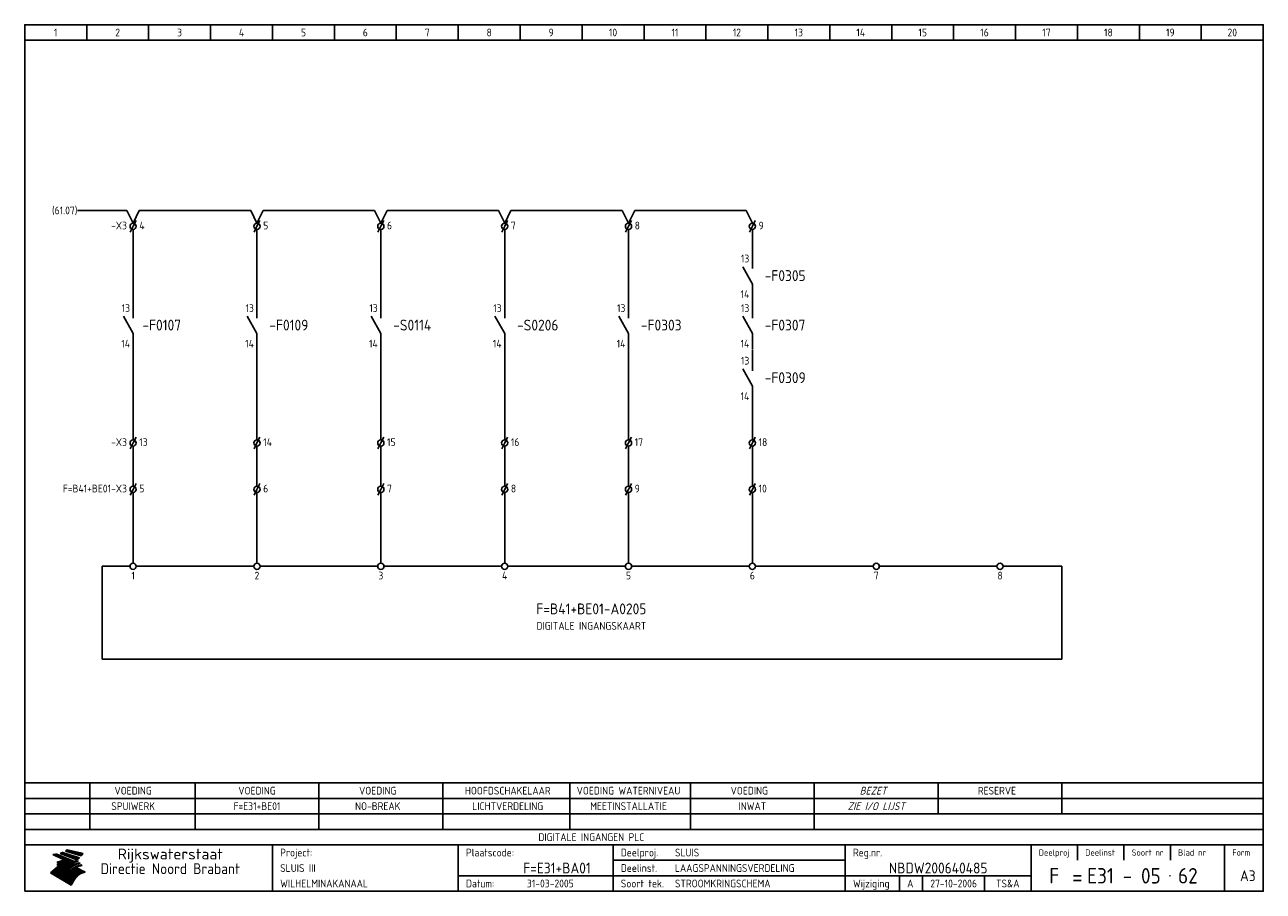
# Model space of a CAD drawing. Extents: x 10 to 410, y 10 to 290.
import ezdxf
from ezdxf.enums import TextEntityAlignment as Align

# ---------------------------------------------------------------- set-up
doc = ezdxf.new("R2010")
doc.units = 0
doc.header["$LTSCALE"] = 15
doc.header["$MEASUREMENT"] = 0
for name, color, linetype in [('0-25', 7, 'CONTINUOUS'), ('0-35', 2, 'CONTINUOUS'), ('0-50', 3, 'CONTINUOUS'), ('B-25', 7, 'CONTINUOUS'), ('B-35', 2, 'CONTINUOUS'), ('S-25', 7, 'CONTINUOUS')]:
    doc.layers.add(name, color=color, linetype=linetype)
doc.styles.add('ISO', font='iso.shx')
doc.styles.get("Standard").update_dxf_attribs({"font": 'iso.shx'})

# ---------------------------------------------------------------- blocks, each defined once
blk = doc.blocks.new('070201M')
at = {"layer": '0-25'}
for p, q in [((0, 0), (0, -5)), ((0, -10), (-3.125, -4.375)), ((0, -10), (0, -15))]:
    blk.add_line(p, q, dxfattribs=at)
at = {"layer": 'B-25', "style": 'ISO'}
blk.add_attdef('K1', text='', height=2.5, dxfattribs=at).set_placement((-1, -3), align=Align.RIGHT)
blk.add_attdef('K2', text='', height=2.5, dxfattribs=at).set_placement((-1, -12), align=Align.TOP_RIGHT)
blk.add_attdef('OPMERKING', (3, -13), '', height=2.5, dxfattribs=at)
at = {"layer": 'B-35', "style": 'ISO'}
blk.add_attdef('KR', (3, -9), '', height=3.5, dxfattribs=at)
blk = doc.blocks.new('0302A1A')
at = {"layer": '0-25'}
for p in [(-0.9375, -1.875), (0.9375, 1.875)]:
    blk.add_line(p, (0, 0), dxfattribs=at)
blk.add_circle((0, 0), 1, dxfattribs=at)
at = {"layer": 'B-25', "style": 'ISO'}
blk.add_attdef('KK', text='', height=2.5, dxfattribs=at).set_placement((-2, -1), align=Align.RIGHT)
blk.add_attdef('K1', (2, -1), '', height=2.5, dxfattribs=at)
blk = doc.blocks.new('KADERA3')
at = {"layer": '0-25'}
for p, q in [((30, 285), (30, 290)), ((50, 285), (50, 290)), ((70, 285), (70, 290)), ((90, 285), (90, 290)), ((110, 285), (110, 290)), ((130, 285), (130, 290)), ((150, 285), (150, 290)), ((170, 285), (170, 290)), ((190, 285), (190, 290)), ((210, 285), (210, 290)), ((230, 285), (230, 290)), ((250, 285), (250, 290)), ((270, 285), (270, 290)), ((290, 285), (290, 290)), ((310, 285), (310, 290)), ((330, 285), (330, 290)), ((350, 285), (350, 290)), ((370, 285), (370, 290)), ((390, 285), (390, 290)), ((10, 285), (410, 285)), ((410, 35), (10, 35)), ((410, 30), (10, 30)), ((350, 25), (350, 20)), ((365, 25), (365, 20)), ((380, 25), (380, 20)), ((200, 20), (275, 20)), ((150, 15), (335, 15)), ((292.5, 15), (292.5, 10)), ((300, 15), (300, 10)), ((320, 15), (320, 10))]:
    blk.add_line(p, q, dxfattribs=at)
at = {"layer": '0-25', "color": 7}
for p, q in [((19.1, 21.89), (25.12, 19)), ((19.1, 21.89), (25.12, 19)), ((19.17, 21.86), (20.7, 21.86)), ((19.29, 21.8), (20.83, 21.8)), ((19.4, 21.75), (20.96, 21.75)), ((19.52, 21.69), (21.09, 21.69)), ((19.64, 21.63), (21.22, 21.63)), ((19.74, 21.92), (20.56, 21.92)), ((19.75, 21.58), (21.36, 21.58)), ((19.87, 21.52), (21.49, 21.52)), ((19.99, 21.47), (21.62, 21.47)), ((20.11, 21.41), (21.75, 21.41)), ((20.22, 21.35), (21.88, 21.35)), ((20.25, 21.97), (20.43, 21.97)), ((20.34, 21.3), (22.02, 21.3)), ((20.38, 21.99), (26.02, 19.59)), ((20.38, 21.99), (26.02, 19.59)), ((20.46, 21.24), (22.15, 21.24)), ((20.57, 21.18), (22.28, 21.18)), ((20.69, 21.13), (22.41, 21.13)), ((20.81, 21.07), (22.55, 21.07)), ((20.92, 21.02), (22.68, 21.02)), ((21.04, 20.96), (22.81, 20.96)), ((21.16, 20.9), (22.94, 20.9)), ((21.27, 20.85), (23.07, 20.85)), ((21.39, 20.79), (23.21, 20.79)), ((21.47, 22.25), (26.83, 20.19)), ((21.47, 22.25), (26.83, 20.19)), ((21.49, 22.25), (23.07, 22.25)), ((21.51, 20.73), (23.34, 20.73)), ((21.6, 22.2), (23.25, 22.2)), ((21.63, 20.68), (23.47, 20.68)), ((21.65, 22.31), (22.89, 22.31)), ((21.74, 20.62), (23.6, 20.62)), ((21.75, 22.14), (23.42, 22.14)), ((21.8, 22.37), (22.71, 22.37)), ((21.86, 20.57), (23.73, 20.57)), ((21.9, 22.08), (23.6, 22.08)), ((21.94, 22.42), (22.53, 22.42)), ((21.98, 20.51), (23.87, 20.51)), ((22.04, 22.03), (23.78, 22.03)), ((22.06, 22.48), (22.36, 22.48)), ((22.09, 20.45), (24, 20.45)), ((22.18, 22.53), (27.65, 20.8)), ((22.18, 22.53), (27.65, 20.8)), ((22.19, 21.97), (23.96, 21.97)), ((22.21, 20.4), (24.13, 20.4)), ((22.33, 20.34), (24.26, 20.34)), ((22.34, 21.92), (24.13, 21.92)), ((22.37, 20), (23.08, 20)), ((22.44, 20.28), (24.4, 20.28)), ((22.48, 21.86), (24.31, 21.86)), ((22.49, 20.06), (23.04, 20.06)), ((22.56, 20.23), (24.53, 20.23)), ((22.61, 20.12), (22.93, 20.12)), ((22.63, 21.8), (24.49, 21.8)), ((22.68, 20.17), (24.66, 20.17)), ((22.71, 20.17), (22.82, 20.17)), ((23.11, 20.02), (22.77, 20.2)), ((23.11, 20.02), (22.77, 20.2)), ((22.78, 21.75), (24.67, 21.75)), ((22.79, 20.12), (24.79, 20.12)), ((22.91, 20.06), (24.92, 20.06)), ((22.92, 21.69), (24.85, 21.69)), ((23.03, 20), (25.06, 20)), ((23.07, 21.63), (25.02, 21.63)), ((23.14, 22.99), (28.22, 21.46)), ((23.14, 22.99), (28.22, 21.46)), ((23.15, 22.98), (25.33, 22.98)), ((23.22, 21.58), (25.2, 21.58)), ((23.23, 23.04), (25.09, 23.04)), ((23.32, 23.1), (24.84, 23.1)), ((23.34, 22.93), (25.57, 22.93)), ((23.36, 21.52), (25.38, 21.52)), ((23.4, 23.15), (24.6, 23.15)), ((23.49, 23.21), (24.36, 23.21)), ((23.51, 21.47), (25.56, 21.47)), ((23.52, 22.87), (25.81, 22.87)), ((23.57, 23.27), (24.12, 23.27)), ((23.64, 23.32), (23.87, 23.32)), ((23.66, 21.41), (25.74, 21.41)), ((23.7, 23.36), (28.82, 22.17)), ((23.7, 23.36), (28.82, 22.17)), ((23.71, 22.82), (26.06, 22.82)), ((23.8, 21.35), (25.91, 21.35)), ((23.9, 22.76), (26.3, 22.76)), ((23.95, 21.3), (26.09, 21.3)), ((24.09, 22.7), (26.54, 22.7)), ((24.09, 21.24), (26.27, 21.24)), ((24.24, 21.18), (26.45, 21.18)), ((24.27, 22.65), (26.78, 22.65)), ((24.39, 21.13), (26.62, 21.13)), ((24.46, 22.59), (27.03, 22.59)), ((24.53, 21.07), (26.8, 21.07)), ((24.65, 22.53), (27.27, 22.53)), ((24.68, 21.02), (26.98, 21.02)), ((24.83, 20.96), (27.16, 20.96)), ((24.84, 22.48), (27.51, 22.48)), ((24.97, 20.9), (27.34, 20.9)), ((25.02, 22.42), (27.75, 22.42)), ((25.12, 20.85), (27.51, 20.85)), ((25.21, 22.37), (28, 22.37)), ((25.27, 20.79), (27.63, 20.79)), ((25.4, 22.31), (28.24, 22.31)), ((25.41, 20.73), (27.57, 20.73)), ((25.56, 20.68), (27.51, 20.68)), ((25.58, 22.25), (28.48, 22.25)), ((25.71, 20.62), (27.44, 20.62)), ((25.77, 22.2), (28.72, 22.2)), ((25.85, 20.57), (27.37, 20.57)), ((25.96, 22.14), (28.79, 22.14)), ((26, 20.51), (27.29, 20.51)), ((26.15, 22.08), (28.75, 22.08)), ((26.15, 20.45), (27.22, 20.45)), ((26.29, 20.4), (27.14, 20.4)), ((26.33, 22.03), (28.71, 22.03)), ((26.44, 20.34), (27.06, 20.34)), ((26.52, 21.97), (28.66, 21.97)), ((26.59, 20.28), (26.97, 20.28)), ((26.71, 21.92), (28.62, 21.92)), ((26.73, 20.23), (26.89, 20.23)), ((26.9, 21.86), (28.57, 21.86)), ((27.08, 21.8), (28.52, 21.8)), ((27.27, 21.75), (28.48, 21.75)), ((27.46, 21.69), (28.43, 21.69)), ((27.65, 21.63), (28.38, 21.63)), ((27.83, 21.58), (28.33, 21.58)), ((28.02, 21.52), (28.28, 21.52)), ((28.21, 21.47), (28.22, 21.47)), ((20.58, 17.88), (18.3, 16)), ((20.58, 17.88), (18.3, 16)), ((24.94, 11.97), (18.3, 16)), ((24.94, 11.97), (18.3, 16)), ((18.31, 16.01), (20.96, 16.01)), ((18.38, 16.07), (21.46, 16.07)), ((18.45, 16.12), (21.88, 16.12)), ((18.52, 16.18), (22.15, 16.18)), ((18.59, 16.23), (22.38, 16.23)), ((18.65, 16.29), (22.58, 16.29)), ((18.72, 16.35), (22.75, 16.35)), ((18.79, 16.4), (22.91, 16.4)), ((18.86, 16.46), (20.6, 16.46)), ((18.93, 16.52), (20.6, 16.52)), ((18.99, 16.57), (20.6, 16.57)), ((19.06, 16.63), (20.6, 16.63)), ((19.13, 16.68), (20.6, 16.68)), ((19.2, 16.74), (20.6, 16.74)), ((19.27, 16.8), (20.6, 16.8)), ((19.33, 16.85), (21.07, 16.85)), ((19.4, 16.91), (21.55, 16.91)), ((19.47, 16.97), (21.88, 16.97)), ((19.54, 17.02), (22.13, 17.02)), ((19.61, 17.08), (22.34, 17.08)), ((19.67, 17.13), (20.6, 17.13)), ((19.74, 17.19), (20.6, 17.19)), ((19.81, 17.25), (20.6, 17.25)), ((19.88, 17.3), (20.6, 17.3)), ((19.95, 17.36), (20.6, 17.36)), ((20.01, 17.42), (20.6, 17.42)), ((20.08, 17.47), (20.93, 17.47)), ((20.15, 17.53), (21.26, 17.53)), ((20.22, 17.58), (21.51, 17.58)), ((20.29, 17.64), (21.72, 17.64)), ((20.35, 17.7), (21.9, 17.7)), ((20.42, 17.75), (22.07, 17.75)), ((20.49, 17.81), (22.22, 17.81)), ((20.56, 17.87), (22.36, 17.87)), ((20.6, 19.11), (20.58, 19.51)), ((20.6, 19.11), (20.58, 19.51)), ((20.58, 19.5), (22.09, 19.5)), ((20.58, 19.44), (21.95, 19.44)), ((20.59, 19.38), (21.79, 19.38)), ((20.59, 19.33), (21.62, 19.33)), ((20.59, 19.27), (21.42, 19.27)), ((20.6, 19.22), (21.2, 19.22)), ((20.6, 19.16), (20.93, 19.16)), ((20.6, 19.11), (20.69, 19.12)), ((20.6, 19.11), (20.69, 19.12)), ((20.6, 18.79), (20.77, 18.81)), ((20.6, 18.79), (20.77, 18.81)), ((20.6, 18.29), (20.6, 18.79)), ((20.6, 18.29), (20.6, 18.79)), ((20.6, 18.77), (22.46, 18.77)), ((20.6, 18.71), (22.33, 18.71)), ((20.6, 18.65), (22.19, 18.65)), ((20.6, 18.6), (22.04, 18.6)), ((20.6, 18.54), (21.87, 18.54)), ((20.6, 18.48), (21.68, 18.48)), ((20.6, 18.43), (21.46, 18.43)), ((20.6, 18.37), (21.21, 18.37)), ((20.6, 18.32), (20.87, 18.32)), ((20.6, 18.29), (20.88, 18.32)), ((20.6, 18.29), (20.88, 18.32)), ((20.6, 17.88), (20.86, 17.91)), ((20.6, 17.88), (20.86, 17.91)), ((20.6, 17.43), (20.97, 17.48)), ((20.6, 17.43), (20.97, 17.48)), ((20.6, 17.43), (20.6, 17.09)), ((20.6, 17.43), (20.6, 17.09)), ((20.6, 17.09), (21.26, 17.16)), ((20.6, 17.09), (21.26, 17.16)), ((20.6, 16.8), (21.37, 16.89)), ((20.6, 16.8), (21.37, 16.89)), ((20.6, 16.8), (20.6, 16.45)), ((20.6, 16.8), (20.6, 16.45)), ((20.6, 16.45), (21.56, 16.56)), ((20.6, 16.45), (21.56, 16.56)), ((20.6, 15.97), (21.67, 16.09)), ((20.6, 15.97), (21.67, 16.09)), ((20.7, 16.46), (23.06, 16.46)), ((20.9, 19.55), (22.23, 19.55)), ((20.9, 18.82), (22.59, 18.82)), ((20.98, 17.92), (22.5, 17.92)), ((21.02, 17.13), (22.53, 17.13)), ((21.19, 19.61), (22.35, 19.61)), ((21.2, 16.52), (23.2, 16.52)), ((21.32, 18.88), (22.71, 18.88)), ((21.32, 17.98), (22.62, 17.98)), ((21.42, 19.67), (22.47, 19.67)), ((21.47, 17.19), (22.7, 17.19)), ((21.59, 18.03), (22.74, 18.03)), ((21.61, 18.93), (22.82, 18.93)), ((21.62, 19.72), (22.59, 19.72)), ((21.72, 16.57), (23.32, 16.57)), ((21.77, 17.25), (22.85, 17.25)), ((21.8, 19.78), (22.69, 19.78)), ((21.8, 18.09), (22.85, 18.09)), ((21.84, 18.99), (22.92, 18.99)), ((21.96, 19.83), (22.79, 19.83)), ((21.99, 18.15), (22.95, 18.15)), ((22.01, 17.3), (22.99, 17.3)), ((22.03, 19.05), (23.03, 19.05)), ((22.1, 16.63), (23.44, 16.63)), ((22.11, 19.89), (22.89, 19.89)), ((22.16, 18.2), (23.05, 18.2)), ((22.21, 19.1), (23.12, 19.1)), ((22.21, 17.36), (23.12, 17.36)), ((22.24, 19.95), (22.99, 19.95)), ((22.31, 18.26), (23.15, 18.26)), ((22.36, 19.16), (23.22, 19.16)), ((22.38, 16.68), (23.56, 16.68)), ((22.39, 17.42), (23.24, 17.42)), ((22.45, 18.32), (23.24, 18.32)), ((22.51, 19.22), (23.3, 19.22)), ((22.56, 17.47), (23.36, 17.47)), ((22.59, 18.37), (23.33, 18.37)), ((22.6, 16.74), (23.66, 16.74)), ((22.64, 19.27), (23.39, 19.27)), ((22.71, 18.43), (23.42, 18.43)), ((22.71, 17.53), (23.47, 17.53)), ((22.77, 19.33), (23.47, 19.33)), ((22.79, 16.8), (23.77, 16.8)), ((22.83, 18.48), (23.5, 18.48)), ((22.84, 17.58), (23.57, 17.58)), ((22.89, 19.38), (23.55, 19.38)), ((22.94, 18.54), (23.58, 18.54)), ((22.96, 16.85), (23.86, 16.85)), ((22.97, 17.64), (23.67, 17.64)), ((23, 19.44), (23.63, 19.44)), ((23.04, 18.6), (23.66, 18.6)), ((23.1, 19.5), (23.72, 19.5)), ((23.1, 17.7), (23.77, 17.7)), ((23.12, 16.91), (23.96, 16.91)), ((23.14, 18.65), (23.74, 18.65)), ((23.15, 19.95), (25.19, 19.95)), ((23.21, 19.55), (23.8, 19.55)), ((23.21, 17.75), (23.86, 17.75)), ((23.21, 16.01), (28.9, 16.01)), ((23.24, 18.71), (23.82, 18.71)), ((23.26, 19.89), (25.32, 19.89)), ((23.26, 16.97), (24.05, 16.97)), ((23.3, 19.61), (23.88, 19.61)), ((23.32, 17.81), (23.95, 17.81)), ((23.33, 18.77), (23.91, 18.77)), ((23.37, 16.07), (29.08, 16.07)), ((23.38, 19.83), (25.45, 19.83)), ((23.39, 19.67), (23.81, 19.67)), ((23.39, 17.02), (24.14, 17.02)), ((23.42, 18.82), (23.99, 18.82)), ((23.42, 17.87), (24.03, 17.87)), ((23.45, 19.7), (23.58, 19.79)), ((23.45, 19.7), (23.58, 19.79)), ((23.48, 19.72), (23.7, 19.72)), ((23.5, 19.78), (25.58, 19.78)), ((23.51, 18.88), (24.07, 18.88)), ((23.51, 16.12), (29.27, 16.12)), ((23.52, 17.92), (24.11, 17.92)), ((23.52, 17.08), (24.22, 17.08)), ((23.54, 18.9), (24.3, 19.42)), ((23.54, 18.9), (24.3, 19.42)), ((23.56, 19.78), (23.59, 19.78)), ((23.56, 19.39), (23.9, 19.62)), ((23.56, 19.39), (23.9, 19.62)), ((23.58, 19.79), (23.9, 19.62)), ((23.58, 19.79), (23.9, 19.62)), ((23.59, 18.93), (24.15, 18.93)), ((23.61, 19.72), (25.72, 19.72)), ((23.62, 17.98), (24.2, 17.98)), ((23.63, 17.13), (24.3, 17.13)), ((23.65, 18.59), (24.62, 19.25)), ((23.65, 18.59), (24.62, 19.25)), ((29.41, 16.17), (23.65, 16.17)), ((23.67, 18.99), (24.23, 18.99)), ((23.71, 18.03), (24.28, 18.03)), ((23.73, 19.67), (25.85, 19.67)), ((23.75, 19.05), (24.32, 19.05)), ((23.75, 17.19), (24.38, 17.19)), ((23.77, 16.23), (29.47, 16.23)), ((23.79, 18.09), (24.36, 18.09)), ((23.83, 19.1), (24.4, 19.1)), ((23.85, 19.61), (25.98, 19.61)), ((23.85, 17.25), (24.46, 17.25)), ((23.88, 18.15), (24.44, 18.15)), ((23.89, 16.29), (29.36, 16.29)), ((23.92, 19.16), (24.48, 19.16)), ((23.94, 18.19), (25.23, 19.07)), ((23.94, 18.19), (25.23, 19.07)), ((23.95, 17.3), (24.55, 17.3)), ((23.96, 19.55), (25.96, 19.55)), ((23.96, 18.2), (24.53, 18.2)), ((24, 19.22), (24.56, 19.22)), ((24, 16.35), (29.24, 16.35)), ((24.04, 18.26), (24.61, 18.26)), ((24.05, 17.36), (24.63, 17.36)), ((24.06, 17.88), (25.34, 18.76)), ((24.06, 17.88), (25.34, 18.76)), ((24.08, 19.5), (25.88, 19.5)), ((24.08, 19.27), (24.58, 19.27)), ((24.11, 16.4), (29.13, 16.4)), ((24.13, 18.32), (24.69, 18.32)), ((24.14, 17.42), (24.71, 17.42)), ((24.16, 19.33), (24.47, 19.33)), ((24.2, 19.44), (25.79, 19.44)), ((24.21, 18.37), (24.77, 18.37)), ((24.21, 16.46), (29.02, 16.46)), ((24.23, 17.47), (24.79, 17.47)), ((24.24, 17.48), (25.52, 18.36)), ((24.24, 17.48), (25.52, 18.36)), ((24.25, 19.38), (24.36, 19.38)), ((24.29, 18.43), (24.85, 18.43)), ((24.3, 19.42), (24.62, 19.25)), ((24.3, 19.42), (24.62, 19.25)), ((24.31, 19.38), (25.71, 19.38)), ((24.31, 17.53), (24.87, 17.53)), ((24.31, 16.52), (28.91, 16.52)), ((24.35, 17.17), (25.64, 18.05)), ((24.35, 17.17), (25.64, 18.05)), ((24.37, 18.48), (24.94, 18.48)), ((24.39, 17.58), (24.96, 17.58)), ((24.4, 16.57), (28.79, 16.57)), ((24.43, 19.33), (25.62, 19.33)), ((24.45, 18.54), (25.02, 18.54)), ((24.47, 17.64), (25.04, 17.64)), ((24.49, 16.63), (28.68, 16.63)), ((24.54, 18.6), (25.1, 18.6)), ((24.55, 19.27), (25.54, 19.27)), ((24.56, 17.7), (25.12, 17.7)), ((24.57, 16.68), (28.57, 16.68)), ((24.62, 18.65), (25.18, 18.65)), ((24.63, 16.72), (25.91, 17.6)), ((24.63, 16.72), (25.91, 17.6)), ((24.64, 17.75), (25.2, 17.75)), ((24.66, 16.74), (28.45, 16.74)), ((24.67, 19.22), (25.45, 19.22)), ((24.7, 18.71), (25.27, 18.71)), ((24.72, 17.81), (25.29, 17.81)), ((24.74, 16.8), (28.34, 16.8)), ((24.78, 19.16), (25.37, 19.16)), ((24.78, 18.77), (25.34, 18.77)), ((24.8, 17.87), (25.37, 17.87)), ((24.82, 16.85), (28.23, 16.85)), ((24.87, 18.82), (25.4, 18.82)), ((24.89, 17.92), (25.45, 17.92)), ((24.9, 19.1), (25.28, 19.1)), ((24.9, 16.91), (28.11, 16.91)), ((24.95, 18.88), (25.45, 18.88)), ((24.97, 17.98), (25.53, 17.98)), ((24.99, 16.97), (28, 16.97)), ((25.02, 19.05), (25.2, 19.05)), ((25.03, 18.93), (25.51, 18.93)), ((25.05, 18.03), (25.61, 18.03)), ((25.07, 17.02), (27.89, 17.02)), ((25.11, 18.99), (25.57, 18.99)), ((26.02, 19.59), (25.12, 19)), ((26.02, 19.59), (25.12, 19)), ((25.13, 18.09), (25.68, 18.09)), ((25.15, 17.08), (27.77, 17.08)), ((25.19, 19.05), (25.63, 19.05)), ((25.21, 18.15), (25.75, 18.15)), ((25.23, 17.13), (27.66, 17.13)), ((25.26, 19.1), (25.7, 19.1)), ((25.3, 18.2), (25.82, 18.2)), ((25.31, 17.19), (27.55, 17.19)), ((25.33, 19.16), (25.77, 19.16)), ((25.38, 18.26), (25.89, 18.26)), ((25.39, 19.22), (25.85, 19.22)), ((25.4, 17.25), (27.43, 17.25)), ((25.46, 18.32), (25.97, 18.32)), ((25.47, 19.27), (25.93, 19.27)), ((25.48, 17.3), (27.32, 17.3)), ((25.54, 19.33), (26.03, 19.33)), ((25.54, 18.37), (26.06, 18.37)), ((25.56, 17.36), (27.21, 17.36)), ((25.62, 18.43), (26.14, 18.43)), ((25.63, 19.38), (26.13, 19.38)), ((25.64, 17.42), (27.1, 17.42)), ((25.7, 18.48), (26.24, 18.48)), ((25.72, 19.44), (26.24, 19.44)), ((25.73, 17.47), (26.98, 17.47)), ((25.79, 18.54), (26.34, 18.54)), ((25.81, 17.53), (26.87, 17.53)), ((25.82, 19.5), (26.36, 19.5)), ((25.89, 18.6), (26.46, 18.6)), ((25.89, 17.58), (26.76, 17.58)), ((25.93, 19.55), (26.53, 19.55)), ((25.96, 17.64), (26.64, 17.64)), ((25.99, 18.65), (26.58, 18.65)), ((26.04, 17.7), (26.59, 17.7)), ((26.06, 19.61), (26.85, 19.61)), ((26.1, 18.71), (26.72, 18.71)), ((26.12, 17.75), (26.67, 17.75)), ((26.2, 17.81), (26.76, 17.81)), ((26.21, 19.67), (27.23, 19.67)), ((26.23, 18.77), (26.89, 18.77)), ((26.29, 17.87), (26.86, 17.87)), ((26.37, 18.82), (27.09, 18.82)), ((26.39, 17.92), (26.97, 17.92)), ((26.44, 19.72), (27.18, 19.72)), ((26.49, 17.98), (27.09, 17.98)), ((26.53, 18.88), (27.34, 18.88)), ((26.56, 17.68), (29.54, 16.2)), ((26.56, 17.68), (29.54, 16.2)), ((26.6, 18.03), (27.22, 18.03)), ((26.72, 18.09), (27.38, 18.09)), ((26.73, 18.93), (27.66, 18.93)), ((26.85, 18.15), (27.56, 18.15)), ((26.99, 18.99), (27.9, 18.99)), ((27, 18.2), (27.8, 18.2)), ((27.13, 19.78), (27.25, 19.64)), ((27.13, 19.78), (27.25, 19.64)), ((27.18, 18.26), (28.13, 18.26)), ((27.26, 19.05), (27.84, 19.05)), ((27.39, 18.32), (28.47, 18.32)), ((27.7, 18.37), (28.49, 18.37)), ((27.78, 19.1), (27.93, 18.96)), ((27.78, 19.1), (27.93, 18.96)), ((28, 18.43), (28.44, 18.43)), ((28.29, 15.83), (29.54, 16.2)), ((28.29, 15.83), (29.54, 16.2)), ((28.39, 18.48), (28.54, 18.32)), ((28.39, 18.48), (28.54, 18.32)), ((29.54, 16.2), (29.45, 16.17)), ((29.54, 16.2), (29.45, 16.17)), ((29.46, 16.18), (29.47, 16.18)), ((18.38, 15.95), (20.6, 15.95)), ((18.47, 15.9), (20.6, 15.9)), ((18.57, 15.84), (20.6, 15.84)), ((18.66, 15.78), (20.6, 15.78)), ((18.75, 15.73), (20.6, 15.73)), ((18.85, 15.67), (20.6, 15.67)), ((18.94, 15.62), (20.6, 15.62)), ((19.03, 15.56), (27.83, 15.56)), ((19.12, 15.5), (27.75, 15.5)), ((19.22, 15.45), (27.66, 15.45)), ((19.31, 15.39), (27.58, 15.39)), ((19.4, 15.33), (27.5, 15.33)), ((19.49, 15.28), (27.43, 15.28)), ((19.59, 15.22), (27.36, 15.22)), ((19.68, 15.17), (27.29, 15.17)), ((19.77, 15.11), (27.22, 15.11)), ((19.86, 15.05), (27.15, 15.05)), ((19.96, 15), (27.09, 15)), ((20.05, 14.94), (27.02, 14.94)), ((20.14, 14.88), (26.96, 14.88)), ((20.24, 14.83), (26.9, 14.83)), ((20.33, 14.77), (26.84, 14.77)), ((20.42, 14.72), (26.79, 14.72)), ((20.51, 14.66), (26.73, 14.66)), ((20.6, 15.97), (20.6, 15.58)), ((20.6, 15.97), (20.6, 15.58)), ((20.6, 15.58), (21.95, 15.73)), ((20.6, 15.58), (21.95, 15.73)), ((20.61, 14.6), (26.68, 14.6)), ((20.7, 14.55), (26.62, 14.55)), ((20.79, 14.49), (26.57, 14.49)), ((20.88, 14.43), (26.52, 14.43)), ((20.94, 15.62), (27.92, 15.62)), ((20.98, 14.38), (26.47, 14.38)), ((21.07, 14.32), (26.42, 14.32)), ((21.16, 14.27), (26.38, 14.27)), ((21.25, 14.21), (26.33, 14.21)), ((21.35, 14.15), (26.29, 14.15)), ((21.44, 14.1), (26.24, 14.1)), ((21.45, 15.67), (28.01, 15.67)), ((21.53, 14.04), (26.2, 14.04)), ((21.63, 13.98), (26.16, 13.98)), ((21.72, 13.93), (26.12, 13.93)), ((21.81, 13.87), (26.08, 13.87)), ((21.9, 13.82), (26.04, 13.82)), ((21.96, 15.73), (28.11, 15.73)), ((22, 13.76), (26, 13.76)), ((22.09, 13.7), (25.96, 13.7)), ((22.18, 13.65), (25.93, 13.65)), ((22.27, 13.59), (25.89, 13.59)), ((22.34, 15.78), (28.21, 15.78)), ((22.37, 13.53), (25.86, 13.53)), ((22.46, 13.48), (25.82, 13.48)), ((22.55, 13.42), (25.79, 13.42)), ((22.62, 15.84), (28.33, 15.84)), ((22.65, 13.37), (25.76, 13.37)), ((22.74, 13.31), (25.73, 13.31)), ((22.83, 13.25), (25.69, 13.25)), ((22.84, 15.9), (28.52, 15.9)), ((22.92, 13.2), (25.66, 13.2)), ((23.02, 13.14), (25.63, 13.14)), ((23.04, 15.95), (28.71, 15.95)), ((23.11, 13.08), (25.59, 13.08)), ((23.2, 13.03), (25.56, 13.03)), ((23.29, 12.97), (25.53, 12.97)), ((23.39, 12.92), (25.5, 12.92)), ((23.48, 12.86), (25.46, 12.86)), ((23.57, 12.8), (25.43, 12.8)), ((23.66, 12.75), (25.4, 12.75)), ((23.76, 12.69), (25.36, 12.69)), ((23.85, 12.63), (25.33, 12.63)), ((23.94, 12.58), (25.3, 12.58)), ((24.04, 12.52), (25.26, 12.52)), ((24.13, 12.47), (25.23, 12.47)), ((24.22, 12.41), (25.2, 12.41)), ((24.31, 12.35), (25.17, 12.35)), ((24.41, 12.3), (25.13, 12.3)), ((24.5, 12.24), (25.1, 12.24)), ((24.59, 12.18), (25.07, 12.18)), ((24.68, 12.13), (25.03, 12.13)), ((24.78, 12.07), (25, 12.07)), ((24.87, 12.02), (24.97, 12.02)), ((24.94, 11.97), (25.81, 13.45)), ((24.94, 11.97), (25.81, 13.45))]:
    blk.add_line(p, q, dxfattribs=at)
for centre, radius, start, end in [((19.15, 29.7), 7.8, 269.6055, 279.0886), ((19.15, 29.7), 7.8, 269.6055, 279.0886), ((19.93, 25.38), 5.91, 276.3402, 298.7463), ((19.93, 25.38), 5.91, 276.3402, 298.7463), ((19.84, 25.09), 6.03, 278.129, 302.868), ((19.84, 25.09), 6.03, 278.129, 302.868), ((19.84, 27.26), 5.27, 288.0217, 296.3084), ((19.84, 27.26), 5.27, 288.0217, 296.3084), ((20.49, 27.56), 5.28, 300.0654, 307.393), ((20.49, 27.56), 5.28, 300.0654, 307.393), ((24.11, 24.7), 5.26, 301.1147, 312.2814), ((24.11, 24.7), 5.26, 301.1147, 312.2814), ((21.95, 27.32), 8.59, 316.9248, 323.1399), ((21.95, 27.32), 8.59, 316.9248, 323.1399), ((20.21, 23.78), 5.91, 273.6149, 304.3803), ((20.21, 23.78), 5.91, 273.6149, 304.3803), ((20.35, 24.56), 5.76, 274.164, 302.5474), ((20.35, 24.56), 5.76, 274.164, 302.5474), ((20.05, 24.28), 6.02, 277.9472, 305.7139), ((20.05, 24.28), 6.02, 277.9472, 305.7139), ((20.04, 23.49), 6.09, 278.8115, 306.4242), ((20.04, 23.49), 6.09, 278.8115, 306.4242), ((20.53, 23.07), 5.96, 277.0519, 304.973), ((20.53, 23.07), 5.96, 277.0519, 304.973), ((20.72, 22.76), 5.91, 276.3402, 304.3803), ((20.72, 22.76), 5.91, 276.3402, 304.3803), ((21.06, 22.34), 5.81, 274.9043, 303.1745), ((21.06, 22.34), 5.81, 274.9043, 303.1745), ((20.82, 22.06), 6.04, 278.1111, 305.8489), ((20.82, 22.06), 6.04, 278.1111, 305.8489), ((21.3, 21.6), 5.91, 276.3402, 304.3803), ((21.3, 21.6), 5.91, 276.3402, 304.3803), ((27.05, 17.17), 2.63, 107.4286, 133.7799), ((27.05, 17.17), 2.63, 107.4286, 133.7799), ((27.45, 16.91), 2.81, 110.4143, 138.7411), ((27.45, 16.91), 2.81, 110.4143, 138.7411), ((27.57, 15.64), 3.4, 98.1566, 126.9045), ((27.57, 15.64), 3.4, 98.1566, 126.9045), ((27.91, 15.54), 3.39, 100.5835, 132.088), ((27.91, 15.54), 3.39, 100.5835, 132.088), ((28.21, 14.74), 3.67, 95.7581, 128.7216), ((28.21, 14.74), 3.67, 95.7581, 128.7216), ((27.01, 16.84), 2.93, 87.7348, 104.8316), ((27.01, 16.84), 2.93, 87.7348, 104.8316), ((27.37, 15.71), 3.93, 91.7838, 103.2817), ((27.37, 15.71), 3.93, 91.7838, 103.2817), ((28.4, 15.05), 3.21, 96.3886, 125.0052), ((28.4, 15.05), 3.21, 96.3886, 125.0052), ((27.82, 16.31), 2.8, 90.634, 105.1984), ((27.82, 16.31), 2.8, 90.634, 105.1984), ((28.19, 15.04), 3.93, 93.8342, 103.2817), ((28.19, 15.04), 3.93, 93.8342, 103.2817), ((28.58, 15.69), 2.8, 93.8141, 105.1984), ((28.58, 15.69), 2.8, 93.8141, 105.1984), ((28.95, 14.41), 3.93, 96.0135, 103.2817), ((28.95, 14.41), 3.93, 96.0135, 103.2817), ((31.24, 10.26), 6.3, 117.9568, 149.6251), ((31.24, 10.26), 6.3, 117.9568, 149.6251)]:
    blk.add_arc(centre, radius, start, end, dxfattribs=at)
at = {"layer": '0-35'}
for p, q in [((90, 25), (90, 10)), ((150, 25), (150, 10)), ((200, 25), (200, 10)), ((275, 25), (275, 10)), ((335, 25), (335, 10)), ((397.5, 25), (397.5, 10))]:
    blk.add_line(p, q, dxfattribs=at)
at = {"layer": '0-50'}
for p, q in [((10, 25), (410, 25)), ((348.75, 15), (351.25, 15)), ((348.75, 13.5), (351.25, 13.5))]:
    blk.add_line(p, q, dxfattribs=at)
blk.add_lwpolyline([(10, 10), (410, 10), (410, 290), (10, 290)], close=True, dxfattribs=at)
at = {"layer": '0-50', "const_width": 0.25}
blk.add_lwpolyline([(379.75, 15, 1), (380, 15, 1)], format="xyb", close=True, dxfattribs=at)
at = {"layer": '0-25', "style": 'ISO'}
for s, height, p in [('Project:', 2.5, (92.5, 22.5)), ('Plaatscode:', 2.5, (152.5, 22.5)), ('Deelproj.', 2.5, (202.5, 22.5)), ('Reg.nr.', 2.5, (277.5, 22.5)), ('Deelproj', 2, (337.5, 22.5)), ('Deelinst', 2, (352.5, 22.5)), ('Soort nr', 2, (367.5, 22.5)), ('Blad nr', 2, (382.5, 22.5)), ('Form', 2, (400, 22.5)), ('Deelinst.', 2.5, (202.5, 17.5)), ('Datum:', 2.5, (152.5, 12.5)), ('Soort tek.', 2.5, (202.5, 12.5)), ('Wijziging', 2.5, (277.5, 12.5))]:
    blk.add_text(s, height=height, dxfattribs=at).set_placement(p, align=Align.MIDDLE_LEFT)
for tag, p in [('STR1', (20, 287.5)), ('STR2', (40, 287.5)), ('STR3', (60, 287.5)), ('STR4', (80, 287.5)), ('STR5', (100, 287.5)), ('STR6', (120, 287.5)), ('STR7', (140, 287.5)), ('STR8', (160, 287.5)), ('STR9', (180, 287.5)), ('STR10', (200, 287.5)), ('STR11', (220, 287.5)), ('STR12', (240, 287.5)), ('STR13', (260, 287.5)), ('STR14', (280, 287.5)), ('STR15', (300, 287.5)), ('STR16', (320, 287.5)), ('STR17', (340, 287.5)), ('STR18', (360, 287.5)), ('STR19', (380, 287.5)), ('STR20', (400, 287.5)), ('W', (180, 12.5)), ('Z', (310, 12.5)), ('Y', (327.5, 12.5))]:
    blk.add_attdef(tag, text='', height=2.5, dxfattribs=at).set_placement(p, align=Align.MIDDLE)
for tag, p in [('N', (220, 22.5)), ('B', (92.5, 17.5)), ('P', (220, 17.5)), ('C', (92.5, 12.5)), ('U', (220, 12.5)), ('REV', (295, 12.5))]:
    blk.add_attdef(tag, text='', height=2.5, dxfattribs=at).set_placement(p, align=Align.MIDDLE_LEFT)
at = {"layer": '0-35', "style": 'ISO', "width": 1.00614}
blk.add_text('Rijkswaterstaat', height=3.5, dxfattribs=at).set_placement((40, 20.28), (74, 20.28), align=Align.FIT)
at = {"layer": '0-35', "color": 2, "style": 'ISO', "width": 0.948867}
blk.add_text('Directie Noord Brabant', height=3.5, dxfattribs=at).set_placement((34.5, 15.53), (79.5, 15.53), align=Align.FIT)
at = {"layer": '0-35', "style": 'ISO'}
for tag, p in [('X', (178.5, 17.5)), ('FORM', (402.5, 15))]:
    blk.add_attdef(tag, text='', height=3.5, dxfattribs=at).set_placement(p, align=Align.MIDDLE_LEFT)
blk.add_attdef('RNR', text='', height=3.5, dxfattribs=at).set_placement((305, 17.5), align=Align.MIDDLE)
at = {"layer": '0-50', "style": 'ISO'}
for tag, p in [('M', (342.5, 15)), ('O', (365, 15))]:
    blk.add_attdef(tag, text='', height=5, dxfattribs=at).set_placement(p, align=Align.MIDDLE)
blk.add_attdef('Q', text='', height=5, dxfattribs=at).set_placement((382.5, 15), align=Align.MIDDLE_LEFT)

msp = doc.modelspace()

# ---------------------------------------------------------------- linework, layer by layer
at = {"layer": '0-25'}
for p, q in [((85, 200), (85, 223.87)), ((85, 156), (85, 186)), ((45, 153.87), (45, 140.87)), ((85, 153.87), (85, 140.87)), ((125, 153.87), (125, 140.87)), ((165, 153.87), (165, 140.87)), ((205, 153.87), (205, 140.87)), ((245, 153.87), (245, 140.87)), ((45, 116), (45, 138.87)), ((85, 116), (85, 138.87)), ((125, 116), (125, 138.87)), ((165, 116), (165, 138.87)), ((205, 116), (205, 138.87)), ((245, 116), (245, 138.87)), ((410, 45), (10, 45)), ((31, 45), (31, 30)), ((65, 45), (65, 30)), ((105, 45), (105, 30)), ((145, 45), (145, 30)), ((186, 45), (186, 30)), ((225, 45), (225, 30)), ((265, 45), (265, 30)), ((305, 45), (305, 35)), ((345, 45), (345, 35)), ((410, 40), (10, 40))]:
    msp.add_line(p, q, dxfattribs=at)
at = {"layer": 'S-25'}
for p, q in [((27, 230), (43, 230)), ((45, 225.87), (43, 230)), ((45, 225.87), (47, 230)), ((47, 230), (83, 230)), ((85, 225.87), (83, 230)), ((85, 225.87), (87, 230)), ((87, 230), (123, 230)), ((125, 225.87), (123, 230)), ((125, 225.87), (127, 230)), ((127, 230), (163, 230)), ((165, 225.87), (163, 230)), ((165, 225.87), (167, 230)), ((167, 230), (203, 230)), ((205, 225.87), (203, 230)), ((205, 225.87), (207, 230)), ((207, 230), (243, 230)), ((245, 225.87), (243, 230)), ((45, 200.19), (45, 223.87)), ((125, 200), (125, 223.87)), ((165, 200), (165, 223.87)), ((205, 200), (205, 223.87)), ((245, 216), (245, 223.87)), ((245, 200), (245, 202)), ((45, 185.19), (45, 155.87)), ((125, 185.19), (125, 156)), ((165, 185.19), (165, 156)), ((205, 185.19), (205, 156)), ((245, 183), (245, 185)), ((245, 169), (245, 156)), ((35, 115), (35, 85)), ((35, 115), (44, 115)), ((46, 115), (84, 115)), ((86, 115), (124, 115)), ((126, 115), (164, 115)), ((166, 115), (204, 115)), ((206, 115), (244, 115)), ((246, 115), (284, 115)), ((286, 115), (324, 115)), ((326, 115), (345, 115)), ((345, 115), (345, 85)), ((35, 85), (345, 85))]:
    msp.add_line(p, q, dxfattribs=at)
for centre in [(45, 115), (85, 115), (125, 115), (165, 115), (205, 115), (245, 115), (285, 115), (325, 115)]:
    msp.add_circle(centre, 1, dxfattribs=at)

# ---------------------------------------------------------------- block references
at = {"layer": '0-25'}
for name, p, values in [('0302A1A', (45, 224.87), {'KK': '-X3', 'K1': '4'}), ('070201M', (245, 216.19), {'K1': '13', 'K2': '14'}), ('070201M', (45, 200.19), {'K1': '13', 'K2': '14', 'KR': '-F0107'}), ('070201M', (85, 200.19), {'K1': '13', 'K2': '14'}), ('070201M', (125, 200.19), {'K1': '13', 'K2': '14'}), ('070201M', (165, 200.19), {'K1': '13', 'K2': '14'}), ('070201M', (205, 200.19), {'K1': '13', 'K2': '14'}), ('070201M', (245, 200.19), {'K1': '13', 'K2': '14'}), ('070201M', (245, 183.19), {'K1': '13', 'K2': '14'}), ('0302A1A', (45, 154.87), {'KK': '-X3', 'K1': '13'}), ('0302A1A', (45, 139.87), {'KK': 'F=B41+BE01-X3', 'K1': '5'})]:
    msp.add_blockref(name, p, dxfattribs=at).add_auto_attribs(values)
ref = msp.add_blockref('0302A1A', (85, 224.87), dxfattribs=at)
ref.add_attrib('K1', '5', (87, 223.87), dxfattribs={"layer": 'B-25', "height": 2.5, "style": 'ISO'})
ref = msp.add_blockref('0302A1A', (125, 224.87), dxfattribs=at)
ref.add_attrib('K1', '6', (127, 223.87), dxfattribs={"layer": 'B-25', "height": 2.5, "style": 'ISO'})
ref = msp.add_blockref('0302A1A', (165, 224.87), dxfattribs=at)
ref.add_attrib('K1', '7', (167, 223.87), dxfattribs={"layer": 'B-25', "height": 2.5, "style": 'ISO'})
ref = msp.add_blockref('0302A1A', (205, 224.87), dxfattribs=at)
ref.add_attrib('K1', '8', (207, 223.87), dxfattribs={"layer": 'B-25', "height": 2.5, "style": 'ISO'})
ref = msp.add_blockref('0302A1A', (245, 224.87), dxfattribs=at)
ref.add_attrib('K1', '9', (247, 223.87), dxfattribs={"layer": 'B-25', "height": 2.5, "style": 'ISO'})
ref = msp.add_blockref('0302A1A', (85, 154.87), dxfattribs=at)
ref.add_attrib('K1', '14', (87, 153.87), dxfattribs={"layer": 'B-25', "height": 2.5, "style": 'ISO'})
ref = msp.add_blockref('0302A1A', (125, 154.87), dxfattribs=at)
ref.add_attrib('K1', '15', (127, 153.87), dxfattribs={"layer": 'B-25', "height": 2.5, "style": 'ISO'})
ref = msp.add_blockref('0302A1A', (165, 154.87), dxfattribs=at)
ref.add_attrib('K1', '16', (167, 153.87), dxfattribs={"layer": 'B-25', "height": 2.5, "style": 'ISO'})
ref = msp.add_blockref('0302A1A', (205, 154.87), dxfattribs=at)
ref.add_attrib('K1', '17', (207, 153.87), dxfattribs={"layer": 'B-25', "height": 2.5, "style": 'ISO'})
ref = msp.add_blockref('0302A1A', (245, 154.87), dxfattribs=at)
ref.add_attrib('K1', '18', (247, 153.87), dxfattribs={"layer": 'B-25', "height": 2.5, "style": 'ISO'})
ref = msp.add_blockref('0302A1A', (85, 139.87), dxfattribs=at)
ref.add_attrib('K1', '6', (87, 138.87), dxfattribs={"layer": 'B-25', "height": 2.5, "style": 'ISO'})
ref = msp.add_blockref('0302A1A', (125, 139.87), dxfattribs=at)
ref.add_attrib('K1', '7', (127, 138.87), dxfattribs={"layer": 'B-25', "height": 2.5, "style": 'ISO'})
ref = msp.add_blockref('0302A1A', (165, 139.87), dxfattribs=at)
ref.add_attrib('K1', '8', (167, 138.87), dxfattribs={"layer": 'B-25', "height": 2.5, "style": 'ISO'})
ref = msp.add_blockref('0302A1A', (205, 139.87), dxfattribs=at)
ref.add_attrib('K1', '9', (207, 138.87), dxfattribs={"layer": 'B-25', "height": 2.5, "style": 'ISO'})
ref = msp.add_blockref('0302A1A', (245, 139.87), dxfattribs=at)
ref.add_attrib('K1', '10', (247, 138.87), dxfattribs={"layer": 'B-25', "height": 2.5, "style": 'ISO'})
at = {"layer": 'S-25'}
ref = msp.add_blockref('KADERA3', (0, 0), dxfattribs=at)
ref.add_attrib('B', 'SLUIS III', dxfattribs={"layer": '0-25', "height": 2.5, "style": 'ISO'}).set_placement((92.5, 17.5), align=Align.MIDDLE_LEFT)
ref.add_attrib('C', 'WILHELMINAKANAAL', dxfattribs={"layer": '0-25', "height": 2.5, "style": 'ISO'}).set_placement((92.5, 12.5), align=Align.MIDDLE_LEFT)
ref.add_attrib('N', 'SLUIS', dxfattribs={"layer": '0-25', "height": 2.5, "style": 'ISO'}).set_placement((220, 22.5), align=Align.MIDDLE_LEFT)
ref.add_attrib('P', 'LAAGSPANNINGSVERDELING', dxfattribs={"layer": '0-25', "height": 2.5, "style": 'ISO'}).set_placement((220, 17.5), align=Align.MIDDLE_LEFT)
ref.add_attrib('U', 'STROOMKRINGSCHEMA', dxfattribs={"layer": '0-25', "height": 2.5, "style": 'ISO'}).set_placement((220, 12.5), align=Align.MIDDLE_LEFT)
ref.add_attrib('M', 'F', dxfattribs={"layer": '0-50', "height": 5, "style": 'ISO'}).set_placement((342.5, 15), align=Align.MIDDLE)
ref.add_attrib('O', 'E31 - 05', dxfattribs={"layer": '0-50', "height": 5, "style": 'ISO'}).set_placement((365, 15), align=Align.MIDDLE)
ref.add_attrib('Q', '62', dxfattribs={"layer": '0-50', "height": 5, "style": 'ISO'}).set_placement((382.5, 15), align=Align.MIDDLE_LEFT)
ref.add_attrib('X', 'F=E31+BA01', dxfattribs={"layer": '0-35', "height": 3.5, "style": 'ISO'}).set_placement((171, 17.5), align=Align.MIDDLE_LEFT)
ref.add_attrib('RNR', 'NBDW200640485', dxfattribs={"layer": '0-35', "height": 3.5, "style": 'ISO'}).set_placement((305, 17.5), align=Align.MIDDLE)
ref.add_attrib('W', '31-03-2005', dxfattribs={"layer": '0-25', "height": 2.5, "style": 'ISO'}).set_placement((179.75, 12.5), align=Align.MIDDLE)
ref.add_attrib('FORM', 'A3', dxfattribs={"layer": '0-35', "height": 3.5, "style": 'ISO'}).set_placement((402.5, 15), align=Align.MIDDLE_LEFT)
ref.add_attrib('REV', 'A', dxfattribs={"layer": '0-25', "height": 2.5, "style": 'ISO'}).set_placement((295, 12.5), align=Align.MIDDLE_LEFT)
ref.add_attrib('Z', '27-10-2006', dxfattribs={"layer": '0-25', "height": 2.5, "style": 'ISO'}).set_placement((310, 12.5), align=Align.MIDDLE)
ref.add_attrib('Y', 'TS&A', dxfattribs={"layer": '0-25', "height": 2.5, "style": 'ISO'}).set_placement((327.5, 12.5), align=Align.MIDDLE)
ref.add_attrib('STR1', '1', dxfattribs={"layer": '0-25', "height": 2.5, "style": 'ISO'}).set_placement((20, 287.5), align=Align.MIDDLE)
ref.add_attrib('STR2', '2', dxfattribs={"layer": '0-25', "height": 2.5, "style": 'ISO'}).set_placement((40, 287.5), align=Align.MIDDLE)
ref.add_attrib('STR3', '3', dxfattribs={"layer": '0-25', "height": 2.5, "style": 'ISO'}).set_placement((60, 287.5), align=Align.MIDDLE)
ref.add_attrib('STR4', '4', dxfattribs={"layer": '0-25', "height": 2.5, "style": 'ISO'}).set_placement((80, 287.5), align=Align.MIDDLE)
ref.add_attrib('STR5', '5', dxfattribs={"layer": '0-25', "height": 2.5, "style": 'ISO'}).set_placement((100, 287.5), align=Align.MIDDLE)
ref.add_attrib('STR6', '6', dxfattribs={"layer": '0-25', "height": 2.5, "style": 'ISO'}).set_placement((120, 287.5), align=Align.MIDDLE)
ref.add_attrib('STR7', '7', dxfattribs={"layer": '0-25', "height": 2.5, "style": 'ISO'}).set_placement((140, 287.5), align=Align.MIDDLE)
ref.add_attrib('STR8', '8', dxfattribs={"layer": '0-25', "height": 2.5, "style": 'ISO'}).set_placement((160, 287.5), align=Align.MIDDLE)
ref.add_attrib('STR9', '9', dxfattribs={"layer": '0-25', "height": 2.5, "style": 'ISO'}).set_placement((180, 287.5), align=Align.MIDDLE)
ref.add_attrib('STR10', '10', dxfattribs={"layer": '0-25', "height": 2.5, "style": 'ISO'}).set_placement((200, 287.5), align=Align.MIDDLE)
ref.add_attrib('STR11', '11', dxfattribs={"layer": '0-25', "height": 2.5, "style": 'ISO'}).set_placement((220, 287.5), align=Align.MIDDLE)
ref.add_attrib('STR12', '12', dxfattribs={"layer": '0-25', "height": 2.5, "style": 'ISO'}).set_placement((240, 287.5), align=Align.MIDDLE)
ref.add_attrib('STR13', '13', dxfattribs={"layer": '0-25', "height": 2.5, "style": 'ISO'}).set_placement((260, 287.5), align=Align.MIDDLE)
ref.add_attrib('STR14', '14', dxfattribs={"layer": '0-25', "height": 2.5, "style": 'ISO'}).set_placement((280, 287.5), align=Align.MIDDLE)
ref.add_attrib('STR15', '15', dxfattribs={"layer": '0-25', "height": 2.5, "style": 'ISO'}).set_placement((300, 287.5), align=Align.MIDDLE)
ref.add_attrib('STR16', '16', dxfattribs={"layer": '0-25', "height": 2.5, "style": 'ISO'}).set_placement((320, 287.5), align=Align.MIDDLE)
ref.add_attrib('STR17', '17', dxfattribs={"layer": '0-25', "height": 2.5, "style": 'ISO'}).set_placement((340, 287.5), align=Align.MIDDLE)
ref.add_attrib('STR18', '18', dxfattribs={"layer": '0-25', "height": 2.5, "style": 'ISO'}).set_placement((360, 287.5), align=Align.MIDDLE)
ref.add_attrib('STR19', '19', dxfattribs={"layer": '0-25', "height": 2.5, "style": 'ISO'}).set_placement((380, 287.5), align=Align.MIDDLE)
ref.add_attrib('STR20', '20', dxfattribs={"layer": '0-25', "height": 2.5, "style": 'ISO'}).set_placement((400, 287.5), align=Align.MIDDLE)

# ---------------------------------------------------------------- texts
at = {"layer": 'B-25'}
msp.add_text('(61.07)', height=2.5, dxfattribs=at).set_placement((27, 230), align=Align.MIDDLE_RIGHT)
for s, p in [('1', (45, 112)), ('2', (85, 112)), ('3', (125, 112)), ('4', (165, 112)), ('5', (205, 112)), ('6', (245, 112)), ('7', (285, 112)), ('8', (325, 112)), ('VOEDING', (45, 42.5)), ('VOEDING', (85, 42.5)), ('VOEDING', (124, 42.5)), ('HOOFDSCHAKELAAR', (166, 42.5)), ('VOEDING WATERNIVEAU', (205, 42.5)), ('VOEDING', (244, 42.5)), ('RESERVE', (324, 42.5)), ('SPUIWERK', (45, 37.5)), ('F=E31+BE01', (85, 37.5)), ('NO-BREAK', (124, 37.5)), ('LICHTVERDELING', (166, 37.5)), ('MEETINSTALLATIE', (205, 37.5)), ('INWAT', (245, 37.5)), ('DIGITALE INGANGEN PLC', (193, 27.5))]:
    msp.add_text(s, height=2.5, dxfattribs=at).set_placement(p, align=Align.MIDDLE)
msp.add_text('DIGITALE INGANGSKAART', height=2.5, dxfattribs=at).set_placement((193, 94.5), align=Align.CENTER)
at = {"layer": 'B-25', "oblique": 15}
for s, p in [('BEZET', (284, 42.5)), ('ZIE I/O LIJST', (285, 37.5))]:
    msp.add_text(s, height=2.5, dxfattribs=at).set_placement(p, align=Align.MIDDLE)
at = {"layer": 'B-35'}
for s, p in [('-F0305', (249, 207.19)), ('-F0109', (89, 191.19)), ('-S0114', (129, 191.19)), ('-S0206', (169, 191.19)), ('-F0303', (209, 191.19)), ('-F0307', (249, 191.19)), ('-F0309', (249, 174.19))]:
    msp.add_text(s, height=3.5, dxfattribs=at).set_placement(p)
msp.add_text('F=B41+BE01-A0205', height=3.5, dxfattribs=at).set_placement((193, 99.5), align=Align.CENTER)

doc.saveas('drawing.dxf')
